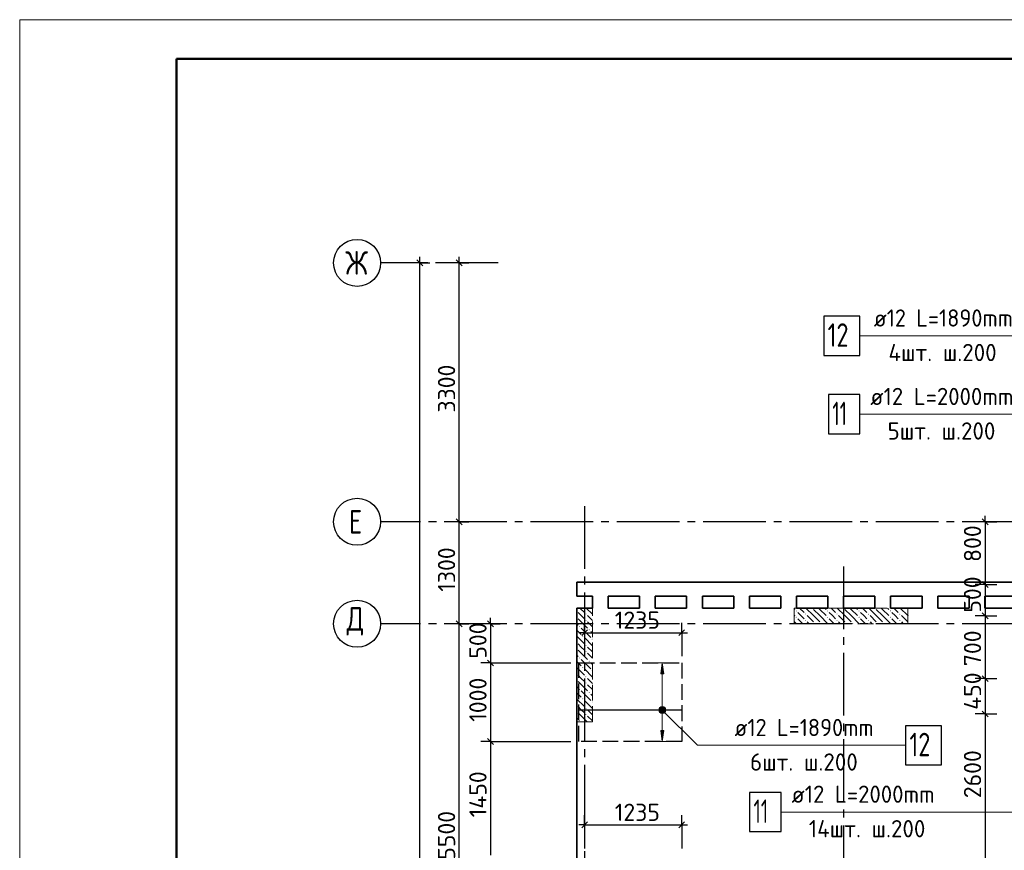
# Model space of a CAD drawing. Header units: millimetres. Extents: x 40580 to 1930067, y -240640 to 81020.
# Tile 80 of 256: x 393302 to 405850, y -208708 to -198119. Entities that reach past the tile are written whole.
import ezdxf

# ---------------------------------------------------------------- set-up
doc = ezdxf.new("R2010")
doc.units = ezdxf.units.MM
for name, pattern in [('______2', [270, 200, -70]), ('______5', [1100, 800, -100, 100, -100]), ('CENTER', [2, 1.25, -0.25, 0.25, -0.25])]:
    doc.linetypes.add(name, pattern=pattern)
for name, color, linetype, lineweight in [('Standard', 7, 'Continuous', 25), ('ДОП Верх по Х', 7, 'Continuous', 25), ('ЖБ Перекрытие верхний уровень', 7, 'Continuous', 35), ('ОСИ', 7, 'CENTER', 15), ('Позиционная метка номер позиции', 7, 'Continuous', 13), ('Примечания', 7, 'Continuous', 13)]:
    doc.layers.add(name, color=color, linetype=linetype, lineweight=lineweight)
doc.layers.add('ЖБ Пилон', color=7, linetype='______2', lineweight=13, true_color=0xa0a0a0)
doc.styles.add('ISOCPEUR', font='isocpeur.ttf')

msp = doc.modelspace()

# ---------------------------------------------------------------- hatches: boundary and pattern name
at = {"layer": 'ДОП Верх по Х', "linetype": 'Continuous', "lineweight": 13, "transparency": 33554687}
for points in [[(401511.5, -206459.4), (401491.5, -206319.4), (401471.5, -206459.4)], [(401454, -206919.4), (401529, -206919.4), (401523.8, -206900.7)], [(401454, -206919.4), (401523.8, -206900.7), (401459.2, -206900.7)], [(401459.2, -206938.2), (401529, -206919.4), (401454, -206919.4)], [(401459.2, -206900.7), (401523.8, -206900.7), (401510.3, -206887.2)], [(401459.2, -206900.7), (401510.3, -206887.2), (401472.8, -206887.2)], [(401459.2, -206938.2), (401523.8, -206938.2), (401529, -206919.4)], [(401472.8, -206887.2), (401510.3, -206887.2), (401491.5, -206881.9)], [(401472.8, -206951.7), (401523.8, -206938.2), (401459.2, -206938.2)], [(401472.8, -206951.7), (401510.3, -206951.7), (401523.8, -206938.2)], [(401510.3, -206951.7), (401472.8, -206951.7), (401491.5, -206956.9)]]:
    msp.add_hatch(color=7, dxfattribs=at).paths.add_polyline_path(points)
msp.add_hatch(color=7, dxfattribs=at).paths.add_polyline_path([(401511.5, -207179.4), (401491.5, -207319.4), (401471.5, -207179.4)], flags=16)
at = {"layer": 'ЖБ Пилон', "linetype": 'Continuous', "lineweight": -3, "transparency": 33554687}
for points in [[(400401.9, -205652.8), (400405.4, -205656.3), (400401.9, -205659.8)], [(400601.9, -205619.8), (400598.9, -205622.8), (400595.5, -205619.4), (400601.9, -205619.4)], [(403192.4, -205656.3), (403198.9, -205649.8), (403205.4, -205656.3), (403198.9, -205662.8)], [(403402.3, -205619.4), (403398.9, -205622.8), (403395.5, -205619.4)], [(403592.4, -205656.3), (403598.9, -205649.8), (403605.4, -205656.3), (403598.9, -205662.8)], [(403802.3, -205619.4), (403798.9, -205622.8), (403795.5, -205619.4)], [(403992.4, -205656.3), (403998.9, -205649.8), (404005.4, -205656.3), (403998.9, -205662.8)], [(404202.3, -205619.4), (404198.9, -205622.8), (404195.5, -205619.4)], [(404392.4, -205656.3), (404398.9, -205649.8), (404405.4, -205656.3), (404398.9, -205662.8)], [(404602.3, -205619.4), (404598.9, -205622.8), (404595.5, -205619.4)], [(400401.9, -205732.8), (400405.4, -205736.3), (400401.9, -205739.8)], [(400512.4, -205696.3), (400518.9, -205689.8), (400525.4, -205696.3), (400518.9, -205702.8)], [(400512.4, -205776.3), (400518.9, -205769.8), (400525.4, -205776.3), (400518.9, -205782.8)], [(403192.4, -205736.3), (403198.9, -205729.8), (403205.4, -205736.3), (403198.9, -205742.8)], [(403312.4, -205696.3), (403318.9, -205689.8), (403325.4, -205696.3), (403318.9, -205702.8)], [(403312.4, -205776.3), (403318.9, -205769.8), (403325.4, -205776.3), (403318.9, -205782.8)], [(403592.4, -205736.3), (403598.9, -205729.8), (403605.4, -205736.3), (403598.9, -205742.8)], [(403712.4, -205696.3), (403718.9, -205689.8), (403725.4, -205696.3), (403718.9, -205702.8)], [(403712.4, -205776.3), (403718.9, -205769.8), (403725.4, -205776.3), (403718.9, -205782.8)], [(403992.4, -205736.3), (403998.9, -205729.8), (404005.4, -205736.3), (403998.9, -205742.8)], [(404112.4, -205696.3), (404118.9, -205689.8), (404125.4, -205696.3), (404118.9, -205702.8)], [(404112.4, -205776.3), (404118.9, -205769.8), (404125.4, -205776.3), (404118.9, -205782.8)], [(404392.4, -205736.3), (404398.9, -205729.8), (404405.4, -205736.3), (404398.9, -205742.8)], [(404512.4, -205696.3), (404518.9, -205689.8), (404525.4, -205696.3), (404518.9, -205702.8)], [(404512.4, -205776.3), (404518.9, -205769.8), (404525.4, -205776.3), (404518.9, -205782.8)], [(400432.4, -205856.3), (400438.9, -205849.8), (400445.4, -205856.3), (400438.9, -205862.8)], [(400552.4, -205896.3), (400558.9, -205889.8), (400565.4, -205896.3), (400558.9, -205902.8)], [(403432.4, -205816.3), (403438.9, -205809.8), (403445.4, -205816.3), (403442.3, -205819.4), (403435.5, -205819.4)], [(403512.4, -205816.3), (403518.9, -205809.8), (403525.4, -205816.3), (403522.2, -205819.4), (403515.5, -205819.4)], [(403832.4, -205816.3), (403838.9, -205809.8), (403845.4, -205816.3), (403842.3, -205819.4), (403835.5, -205819.4)], [(403912.4, -205816.3), (403918.9, -205809.8), (403925.4, -205816.3), (403922.2, -205819.4), (403915.5, -205819.4)], [(404232.4, -205816.3), (404238.9, -205809.8), (404245.4, -205816.3), (404242.3, -205819.4), (404235.5, -205819.4)], [(404312.4, -205816.3), (404318.9, -205809.8), (404325.4, -205816.3), (404322.2, -205819.4), (404315.5, -205819.4)], [(400472.4, -205976.3), (400478.9, -205969.8), (400485.4, -205976.3), (400478.9, -205982.8)], [(400592.4, -206016.3), (400598.9, -206009.8), (400601.9, -206012.8), (400601.9, -206019.8), (400598.9, -206022.8)], [(400401.9, -206052.8), (400405.4, -206056.3), (400401.9, -206059.8)], [(400401.9, -206132.8), (400405.4, -206136.3), (400401.9, -206139.8)], [(400512.4, -206096.3), (400518.9, -206089.8), (400525.4, -206096.3), (400518.9, -206102.8)], [(400432.4, -206256.3), (400438.9, -206249.8), (400445.4, -206256.3), (400438.9, -206262.8)], [(400512.4, -206176.3), (400518.9, -206169.8), (400525.4, -206176.3), (400518.9, -206182.8)], [(400552.4, -206296.3), (400558.9, -206289.8), (400565.4, -206296.3), (400558.9, -206302.8)], [(400472.4, -206376.3), (400478.9, -206369.8), (400485.4, -206376.3), (400478.9, -206382.8)], [(400592.4, -206416.3), (400598.9, -206409.8), (400601.9, -206412.8), (400601.9, -206419.8), (400598.9, -206422.8)], [(400401.9, -206452.8), (400405.4, -206456.3), (400401.9, -206459.8)], [(400401.9, -206532.8), (400405.4, -206536.3), (400401.9, -206539.8)], [(400512.4, -206496.3), (400518.9, -206489.8), (400525.4, -206496.3), (400518.9, -206502.8)], [(400432.4, -206656.3), (400438.9, -206649.8), (400445.4, -206656.3), (400438.9, -206662.8)], [(400512.4, -206576.3), (400518.9, -206569.8), (400525.4, -206576.3), (400518.9, -206582.8)], [(400472.4, -206776.3), (400478.9, -206769.8), (400485.4, -206776.3), (400478.9, -206782.8)], [(400552.4, -206696.3), (400558.9, -206689.8), (400565.4, -206696.3), (400558.9, -206702.8)], [(400401.9, -206852.8), (400405.4, -206856.3), (400401.9, -206859.8)], [(400512.4, -206896.3), (400518.9, -206889.8), (400525.4, -206896.3), (400518.9, -206902.8)], [(400592.4, -206816.3), (400598.9, -206809.8), (400601.9, -206812.8), (400601.9, -206819.8), (400598.9, -206822.8)], [(400401.9, -206932.8), (400405.4, -206936.3), (400401.9, -206939.8)], [(400512.4, -206976.3), (400518.9, -206969.8), (400525.4, -206976.3), (400518.9, -206982.8)], [(400432.4, -207056.3), (400438.9, -207049.8), (400445.4, -207056.3), (400438.9, -207062.8)]]:
    msp.add_hatch(color=7, dxfattribs=at).paths.add_polyline_path(points, flags=16)
at = {"layer": 'Позиционная метка номер позиции', "linetype": 'Continuous', "lineweight": 13, "transparency": 33554687}
for points in [[(401448.2, -206908), (401480.1, -206876.2), (401459.7, -206887.6)], [(401480.1, -206876.2), (401448.2, -206908), (401448.2, -206930.9)], [(401480.1, -206876.2), (401448.2, -206930.9), (401503, -206876.2)], [(401503, -206876.2), (401448.2, -206930.9), (401459.7, -206951.3)], [(401503, -206876.2), (401459.7, -206951.3), (401523.3, -206887.6)], [(401523.3, -206887.6), (401459.7, -206951.3), (401480.1, -206962.7)], [(401523.3, -206887.6), (401480.1, -206962.7), (401534.8, -206908)], [(401534.8, -206908), (401480.1, -206962.7), (401503, -206962.7)], [(401534.8, -206908), (401503, -206962.7), (401534.8, -206930.9)], [(401534.8, -206930.9), (401503, -206962.7), (401523.3, -206951.3)]]:
    msp.add_hatch(color=7, dxfattribs=at).paths.add_polyline_path(points)

# ---------------------------------------------------------------- linework, layer by layer
at = {"layer": 'Standard', "color": 7, "linetype": 'Continuous', "lineweight": -3, "transparency": 33554687}
for p, q in [((398401.9, -201219.4), (398401.9, -201144.4)), ((398901.9, -201219.4), (398901.9, -201144.4)), ((398901.9, -204519.4), (398901.9, -201219.4)), ((398901.9, -205819.4), (398901.9, -204519.4)), ((405604.9, -204519.4), (405604.9, -204444.4)), ((399301.9, -205819.4), (399301.9, -205744.4)), ((398901.9, -211319.4), (398901.9, -205819.4)), ((399301.9, -205819.4), (399301.9, -206319.4)), ((400501.9, -205933.4), (400426.9, -205933.4)), ((400501.9, -205933.4), (401738.9, -205933.4)), ((401738.9, -205933.4), (401813.9, -205933.4)), ((405604.9, -206469.4), (405604.9, -209069.4)), ((400501.9, -208383.4), (400426.9, -208383.4)), ((400501.9, -208383.4), (401738.9, -208383.4)), ((401738.9, -208383.4), (401813.9, -208383.4))]:
    msp.add_line(p, q, dxfattribs=at)
at = {"layer": 'Standard', "color": 251, "linetype": 'Continuous', "lineweight": -3, "true_color": 0x656565, "transparency": 33554687}
for p, q in [((398401.9, -201219.4), (398276.9, -201219.4)), ((398401.9, -201219.4), (398526.9, -201219.4)), ((398401.9, -201219.4), (398401.9, -201219.4)), ((398901.9, -201219.4), (398776.9, -201219.4)), ((398901.9, -201219.4), (399026.9, -201219.4)), ((398901.9, -201219.4), (398901.9, -201219.4)), ((398901.9, -204519.4), (398776.9, -204519.4)), ((398901.9, -204519.4), (399026.9, -204519.4)), ((398901.9, -204519.4), (398901.9, -204519.4)), ((405604.9, -204519.4), (405479.9, -204519.4)), ((405604.9, -204519.4), (405729.9, -204519.4)), ((405604.9, -204519.4), (405754.9, -204519.4)), ((405604.9, -205319.4), (405479.9, -205319.4)), ((405604.9, -205319.4), (405729.9, -205319.4)), ((405604.9, -205319.4), (405754.9, -205319.4)), ((405604.9, -205719.4), (405479.9, -205719.4)), ((405604.9, -205719.4), (405729.9, -205719.4)), ((405604.9, -205719.4), (405754.9, -205719.4)), ((398901.9, -205819.4), (398776.9, -205819.4)), ((398901.9, -205819.4), (399026.9, -205819.4)), ((398901.9, -205819.4), (398901.9, -205819.4)), ((399301.9, -205819.4), (399176.9, -205819.4)), ((399301.9, -205819.4), (399426.9, -205819.4)), ((399301.9, -205819.4), (399301.9, -205819.4)), ((400501.9, -205933.4), (400501.9, -205808.4)), ((401738.9, -205933.4), (401738.9, -205808.4)), ((400501.9, -205933.4), (400501.9, -206058.4)), ((400501.9, -205933.4), (400501.9, -206233.4)), ((401738.9, -205933.4), (401738.9, -206058.4)), ((401738.9, -205933.4), (401738.9, -206233.4)), ((399301.9, -206319.4), (399176.9, -206319.4)), ((399301.9, -206319.4), (399426.9, -206319.4)), ((399301.9, -206319.4), (400326.9, -206319.4)), ((405604.9, -206519.4), (405479.9, -206519.4)), ((405604.9, -206519.4), (405729.9, -206519.4)), ((405604.9, -206519.4), (405754.9, -206519.4)), ((405604.9, -206969.4), (405479.9, -206969.4)), ((405604.9, -206969.4), (405729.9, -206969.4)), ((405604.9, -206969.4), (405754.9, -206969.4)), ((399301.9, -207319.4), (399176.9, -207319.4)), ((399301.9, -207319.4), (399426.9, -207319.4)), ((400501.9, -208383.4), (400501.9, -208258.4)), ((401738.9, -208383.4), (401738.9, -208258.4)), ((400501.9, -208383.4), (400501.9, -208508.4)), ((400501.9, -208383.4), (400501.9, -208683.4)), ((401738.9, -208383.4), (401738.9, -208508.4)), ((401738.9, -208383.4), (401738.9, -208683.4))]:
    msp.add_line(p, q, dxfattribs=at)
at = {"layer": 'Standard', "color": 7, "linetype": 'Continuous', "lineweight": 25, "transparency": 33554687}
for p, q in [((398439.4, -201256.9), (398364.4, -201181.9)), ((398939.4, -201256.9), (398864.4, -201181.9)), ((398939.4, -204556.9), (398864.4, -204481.9)), ((405567.4, -204481.9), (405642.4, -204556.9)), ((405567.4, -205281.9), (405642.4, -205356.9)), ((398939.4, -205856.9), (398864.4, -205781.9)), ((399264.4, -205781.9), (399339.4, -205856.9)), ((405567.4, -205681.9), (405642.4, -205756.9)), ((400464.4, -205970.9), (400539.4, -205895.9)), ((401701.4, -205970.9), (401776.4, -205895.9)), ((399264.4, -206281.9), (399339.4, -206356.9)), ((405567.4, -206481.9), (405642.4, -206556.9)), ((405567.4, -206931.9), (405642.4, -207006.9)), ((399264.4, -207281.9), (399339.4, -207356.9)), ((400464.4, -208420.9), (400539.4, -208345.9)), ((401701.4, -208420.9), (401776.4, -208345.9))]:
    msp.add_line(p, q, dxfattribs=at)
at = {"layer": 'Standard', "color": 7, "linetype": 'Continuous', "lineweight": 13, "transparency": 33554687}
msp.add_lwpolyline([(393301.9, -240119.4), (452701.9, -240119.4), (452701.9, -198119.4), (393301.9, -198119.4), (393301.9, -240119.4)], close=True, dxfattribs=at)
at = {"layer": 'Standard', "color": 7, "linetype": 'Continuous', "lineweight": 50, "transparency": 33554687}
msp.add_lwpolyline([(395301.9, -198619.4), (452201.9, -198619.4), (452201.9, -239619.4), (395301.9, -239619.4), (395301.9, -198619.4)], close=True, dxfattribs=at)
at = {"layer": 'Standard', "color": 7, "linetype": 'Continuous', "lineweight": -3, "transparency": 33554687}
for points in [[(398401.9, -219719.4), (398401.9, -210883), (398401.9, -210883), (398401.9, -201219.4)], [(405604.9, -204519.4), (405604.9, -205143), (405604.9, -205143), (405604.9, -205819.4)], [(405604.9, -205819.4), (405604.9, -206443), (405604.9, -206443), (405604.9, -206469.4)], [(399301.9, -206319.4), (399301.9, -206368.9), (399301.9, -206368.9), (399301.9, -206825.7), (399301.9, -206825.7), (399301.9, -207059.9), (399301.9, -207059.9), (399301.9, -207319.4)], [(399301.9, -207319.4), (399301.9, -207468.3), (399301.9, -207468.3), (399301.9, -208769.4)]]:
    msp.add_lwpolyline(points, dxfattribs=at)
at = {"layer": 'Standard', "color": 251, "linetype": 'Continuous', "lineweight": -3, "true_color": 0x656565, "transparency": 33554687}
msp.add_lwpolyline([(399301.9, -207319.4), (399321.4, -207319.4), (399321.4, -207319.4), (399343.1, -207319.4), (399343.1, -207319.4), (399373.3, -207319.4), (399373.3, -207319.4), (400326.9, -207319.4)], dxfattribs=at)
at = {"layer": 'ДОП Верх по Х', "color": 7, "linetype": 'Continuous', "lineweight": 13, "transparency": 33554687}
for p, q in [((404166.5, -202149.4), (406208.5, -202149.4)), ((404122.5, -203149.4), (406208.5, -203149.4)), ((402391.5, -207369.4), (404433.5, -207369.4)), ((403118.5, -208219.4), (405204.5, -208219.4))]:
    msp.add_line(p, q, dxfattribs=at)
at = {"layer": 'ДОП Верх по Х', "color": 251, "linetype": 'Continuous', "lineweight": 13, "true_color": 0x494949, "transparency": 33554687}
for p, q in [((401491.5, -206319.4), (401391.5, -206319.4)), ((401491.5, -206319.4), (401471.5, -206459.4)), ((401511.5, -206459.4), (401491.5, -206319.4)), ((401491.5, -206319.4), (401591.5, -206319.4)), ((401491.5, -206319.4), (401491.5, -206319.4)), ((401471.5, -206459.4), (401511.5, -206459.4)), ((401491.5, -206889.4), (401491.5, -206459.4)), ((401454, -206919.4), (401454, -206919.4)), ((401529, -206919.4), (401529, -206919.4)), ((401491.5, -207179.4), (401491.5, -206949.4)), ((401491.5, -207319.4), (401471.5, -207179.4)), ((401471.5, -207179.4), (401511.5, -207179.4)), ((401511.5, -207179.4), (401491.5, -207319.4)), ((401491.5, -207319.4), (401391.5, -207319.4)), ((401491.5, -207319.4), (401591.5, -207319.4)), ((401491.5, -207319.4), (401491.5, -207319.4))]:
    msp.add_line(p, q, dxfattribs=at)
at = {"layer": 'ДОП Верх по Х', "color": 7, "linetype": 'Continuous', "lineweight": -3, "transparency": 33554687}
msp.add_line((401732.9, -206919.4), (400432.9, -206919.4), dxfattribs=at)
at = {"layer": 'ДОП Верх по Х', "color": 7, "linetype": 'Continuous', "lineweight": 25, "transparency": 33554687}
for points in [[(403548.5, -202399.4), (404008.5, -202399.4), (404008.5, -201899.4), (403548.5, -201899.4), (403548.5, -202399.4)], [(403608.5, -203399.4), (404008.5, -203399.4), (404008.5, -202899.4), (403608.5, -202899.4), (403608.5, -203399.4)], [(404591.5, -207619.4), (405051.5, -207619.4), (405051.5, -207119.4), (404591.5, -207119.4), (404591.5, -207619.4)], [(402604.5, -208469.4), (403004.5, -208469.4), (403004.5, -207969.4), (402604.5, -207969.4), (402604.5, -208469.4)]]:
    msp.add_lwpolyline(points, dxfattribs=at)
at = {"layer": 'ДОП Верх по Х', "color": 251, "linetype": 'Continuous', "lineweight": 13, "true_color": 0x494949, "transparency": 33554687}
msp.add_circle((401491.5, -206919.4), 37.5, dxfattribs=at)
at = {"layer": 'ЖБ Перекрытие верхний уровень', "transparency": 33554687}
for p, q in [((400401.9, -205289.4), (400401.9, -205469.4)), ((406681.9, -205289.4), (400401.9, -205289.4)), ((400401.9, -205469.4), (400601.9, -205469.4)), ((400601.9, -205469.4), (400601.9, -205619.4)), ((400801.9, -205619.4), (400801.9, -205469.4)), ((400801.9, -205469.4), (401201.9, -205469.4)), ((401201.9, -205469.4), (401201.9, -205619.4)), ((401401.9, -205619.4), (401401.9, -205469.4)), ((401401.9, -205469.4), (401801.9, -205469.4)), ((401801.9, -205469.4), (401801.9, -205619.4)), ((402001.9, -205619.4), (402001.9, -205469.4)), ((402001.9, -205469.4), (402401.9, -205469.4)), ((402401.9, -205469.4), (402401.9, -205619.4)), ((402601.9, -205619.4), (402601.9, -205469.4)), ((402601.9, -205469.4), (403001.9, -205469.4)), ((403001.9, -205469.4), (403001.9, -205619.4)), ((403201.9, -205619.4), (403201.9, -205469.4)), ((403201.9, -205469.4), (403601.9, -205469.4)), ((403601.9, -205469.4), (403601.9, -205619.4)), ((403801.9, -205619.4), (403801.9, -205469.4)), ((403801.9, -205469.4), (404201.9, -205469.4)), ((404201.9, -205469.4), (404201.9, -205619.4)), ((404401.9, -205619.4), (404401.9, -205469.4)), ((404401.9, -205469.4), (404801.9, -205469.4)), ((404801.9, -205469.4), (404801.9, -205619.4)), ((405001.9, -205619.4), (405001.9, -205469.4)), ((405001.9, -205469.4), (405401.9, -205469.4)), ((405401.9, -205469.4), (405401.9, -205619.4)), ((405601.9, -205619.4), (405601.9, -205469.4)), ((405601.9, -205469.4), (406001.9, -205469.4)), ((400601.9, -205619.4), (400401.9, -205619.4)), ((400401.9, -205619.4), (400401.9, -220249.4)), ((401201.9, -205619.4), (400801.9, -205619.4)), ((401801.9, -205619.4), (401401.9, -205619.4)), ((402401.9, -205619.4), (402001.9, -205619.4)), ((403001.9, -205619.4), (402601.9, -205619.4)), ((403601.9, -205619.4), (403201.9, -205619.4)), ((404201.9, -205619.4), (403801.9, -205619.4)), ((404801.9, -205619.4), (404401.9, -205619.4)), ((405401.9, -205619.4), (405001.9, -205619.4)), ((406001.9, -205619.4), (405601.9, -205619.4))]:
    msp.add_line(p, q, dxfattribs=at)
at = {"layer": 'ЖБ Пилон', "color": 253, "linetype": '______2', "lineweight": 13, "true_color": 0xa0a0a0, "transparency": 33554687}
for p, q in [((400401.9, -205619.4), (400401.9, -207069.4)), ((400601.9, -205619.4), (400401.9, -205619.4)), ((400601.9, -207069.4), (400601.9, -205619.4)), ((404621.7, -205619.4), (403171.7, -205619.4)), ((403171.7, -205619.4), (403171.7, -205819.4)), ((404621.7, -205819.4), (404621.7, -205619.4)), ((403171.7, -205819.4), (404621.7, -205819.4)), ((400401.9, -207069.4), (400601.9, -207069.4))]:
    msp.add_line(p, q, dxfattribs=at)
at = {"layer": 'ЖБ Пилон', "color": 9, "linetype": 'Continuous', "lineweight": -3, "true_color": 0xc7c7c7, "transparency": 33554687}
for p, q in [((400442, -205619.4), (400498.9, -205676.3)), ((400601.9, -205699.3), (400522, -205619.4)), ((403171.7, -205629.1), (403178.9, -205636.3)), ((403242, -205619.4), (403298.9, -205676.3)), ((403418.9, -205716.3), (403322, -205619.4)), ((403418.9, -205636.3), (403498.9, -205716.3)), ((403498.9, -205636.3), (403482, -205619.4)), ((403498.9, -205636.3), (403578.9, -205716.3)), ((403562, -205619.4), (403578.9, -205636.3)), ((403642, -205619.4), (403698.9, -205676.3)), ((403818.9, -205716.3), (403722, -205619.4)), ((403818.9, -205636.3), (403898.9, -205716.3)), ((403898.9, -205636.3), (403882, -205619.4)), ((403898.9, -205636.3), (403978.9, -205716.3)), ((403962, -205619.4), (403978.9, -205636.3)), ((404042, -205619.4), (404098.9, -205676.3)), ((404218.9, -205716.3), (404122, -205619.4)), ((404218.9, -205636.3), (404298.9, -205716.3)), ((404298.9, -205636.3), (404282, -205619.4)), ((404298.9, -205636.3), (404378.9, -205716.3)), ((404362, -205619.4), (404378.9, -205636.3)), ((404442, -205619.4), (404498.9, -205676.3)), ((404618.9, -205716.3), (404522, -205619.4)), ((404618.9, -205636.3), (404621.7, -205639.1)), ((400458.9, -205716.3), (400418.9, -205676.3)), ((400418.9, -205756.3), (400538.9, -205876.3)), ((400498.9, -205756.3), (400458.9, -205716.3)), ((400538.9, -205716.3), (400601.9, -205779.3)), ((403171.7, -205709.1), (403178.9, -205716.3)), ((403171.7, -205789.1), (403202, -205819.4)), ((403258.9, -205716.3), (403218.9, -205676.3)), ((403218.9, -205756.3), (403282, -205819.4)), ((403298.9, -205756.3), (403258.9, -205716.3)), ((403338.9, -205716.3), (403418.9, -205796.3)), ((403418.9, -205716.3), (403498.9, -205796.3)), ((403498.9, -205716.3), (403602, -205819.4)), ((403658.9, -205716.3), (403618.9, -205676.3)), ((403618.9, -205756.3), (403682, -205819.4)), ((403698.9, -205756.3), (403658.9, -205716.3)), ((403738.9, -205716.3), (403818.9, -205796.3)), ((403818.9, -205716.3), (403898.9, -205796.3)), ((403898.9, -205716.3), (404002, -205819.4)), ((404058.9, -205716.3), (404018.9, -205676.3)), ((404018.9, -205756.3), (404082, -205819.4)), ((404098.9, -205756.3), (404058.9, -205716.3)), ((404138.9, -205716.3), (404218.9, -205796.3)), ((404218.9, -205716.3), (404298.9, -205796.3)), ((404298.9, -205716.3), (404402, -205819.4)), ((404458.9, -205716.3), (404418.9, -205676.3)), ((404418.9, -205756.3), (404482, -205819.4)), ((404498.9, -205756.3), (404458.9, -205716.3)), ((404538.9, -205716.3), (404618.9, -205796.3)), ((404618.9, -205716.3), (404621.7, -205719.1)), ((400401.9, -205819.4), (400418.9, -205836.3)), ((400401.9, -205899.4), (400458.9, -205956.3)), ((400458.9, -205876.3), (400578.9, -205996.3)), ((400538.9, -205796.3), (400601.9, -205859.3)), ((400601.9, -205939.3), (400578.9, -205916.3)), ((403338.9, -205796.3), (403362, -205819.4)), ((403738.9, -205796.3), (403762, -205819.4)), ((404138.9, -205796.3), (404162, -205819.4)), ((404538.9, -205796.3), (404562, -205819.4)), ((400401.9, -205979.3), (400498.9, -206076.3)), ((400601.9, -206099.3), (400498.9, -205996.3)), ((400458.9, -206116.3), (400418.9, -206076.3)), ((400418.9, -206156.3), (400538.9, -206276.3)), ((400498.9, -206156.3), (400458.9, -206116.3)), ((400538.9, -206116.3), (400601.9, -206179.3)), ((400401.9, -206219.4), (400418.9, -206236.3)), ((400458.9, -206276.3), (400578.9, -206396.3)), ((400538.9, -206196.3), (400601.9, -206259.3)), ((400401.9, -206299.4), (400458.9, -206356.3)), ((400401.9, -206379.3), (400498.9, -206476.3)), ((400601.9, -206499.3), (400498.9, -206396.3)), ((400601.9, -206339.3), (400578.9, -206316.3)), ((400458.9, -206516.3), (400418.9, -206476.3)), ((400498.9, -206556.3), (400458.9, -206516.3)), ((400538.9, -206516.3), (400601.9, -206579.3)), ((400401.9, -206619.4), (400418.9, -206636.3)), ((400418.9, -206556.3), (400538.9, -206676.3)), ((400538.9, -206596.3), (400601.9, -206659.3)), ((400401.9, -206699.4), (400458.9, -206756.3)), ((400401.9, -206779.3), (400498.9, -206876.3)), ((400458.9, -206676.3), (400578.9, -206796.3)), ((400601.9, -206739.3), (400578.9, -206716.3)), ((400458.9, -206916.3), (400418.9, -206876.3)), ((400498.9, -206956.3), (400458.9, -206916.3)), ((400601.9, -206899.3), (400498.9, -206796.3)), ((400538.9, -206916.3), (400601.9, -206979.3)), ((400401.9, -207019.4), (400418.9, -207036.3)), ((400418.9, -206956.3), (400532, -207069.4)), ((400538.9, -206996.3), (400601.9, -207059.3))]:
    msp.add_line(p, q, dxfattribs=at)
at = {"layer": 'ОСИ', "color": 8, "linetype": '______5', "lineweight": -3, "transparency": 33554687}
for p, q in [((399401.9, -201219.4), (397901.9, -201219.4)), ((400501.9, -204319.4), (400501.9, -224149.4)), ((443511.9, -204519.4), (397901.9, -204519.4)), ((443511.9, -204519.4), (397901.9, -204519.4)), ((403801.9, -205089.4), (403801.9, -224149.4)), ((443511.9, -205819.4), (397901.9, -205819.4)), ((443511.9, -205819.4), (397901.9, -205819.4))]:
    msp.add_line(p, q, dxfattribs=at)
at = {"layer": 'ОСИ', "color": 7, "linetype": 'Continuous', "lineweight": -3, "transparency": 33554687}
for centre in [(397601.9, -201219.4), (397601.9, -204519.4), (397601.9, -205819.4), (397601.9, -205819.4)]:
    msp.add_circle(centre, 300, dxfattribs=at)
at = {"layer": 'Позиционная метка номер позиции', "color": 7, "linetype": 'Continuous', "lineweight": 13, "transparency": 33554687}
for p, q in [((401459.7, -206887.6), (401459.7, -206887.6)), ((401523.3, -206887.6), (401523.3, -206887.6)), ((401459.7, -206951.3), (401459.7, -206951.3)), ((401523.3, -206951.3), (401523.3, -206951.3))]:
    msp.add_line(p, q, dxfattribs=at)
for points in [[(407362.9, -205119.4), (406839.7, -204596.2), (406839.7, -202149.4), (404008.5, -202149.4)], [(406808.5, -206119.4), (406508.5, -205819.4), (406508.5, -203149.4), (404008.5, -203149.4)], [(401491.5, -206919.4), (401941.5, -207369.4), (404591.5, -207369.4)], [(406510.9, -207769.4), (406060.9, -208219.4), (403004.5, -208219.4)]]:
    msp.add_lwpolyline(points, dxfattribs=at)
msp.add_circle((401491.5, -206919.4), 45, dxfattribs=at)
at = {"layer": 'Примечания', "color": 7, "linetype": '______2', "lineweight": -3, "transparency": 33554687}
for p, q in [((400426.9, -206319.4), (401738.9, -206319.4)), ((400426.9, -207319.4), (400426.9, -206319.4)), ((401738.9, -206319.4), (401738.9, -207319.4)), ((401738.9, -207319.4), (400426.9, -207319.4))]:
    msp.add_line(p, q, dxfattribs=at)

# ---------------------------------------------------------------- texts
at = {"layer": 'Standard', "color": 7, "linetype": 'Continuous', "lineweight": 25, "transparency": 33554687, "char_height": 220, "attachment_point": 7, "rotation": 90, "style": 'ISOCPEUR'}
for s, insert, width in [('3300', (398851.9, -203127.5), 641.47), ('800', (405554.9, -205032.3), 516.396), ('1300', (398851.9, -205411.8), 610.159), ('500', (405554.9, -205678.1), 516.396), ('500', (399251.9, -206264.9), 516.39), ('700', (405554.9, -206360.5), 516.396), ('1000', (399251.9, -207069.7), 625.735), ('450', (405554.9, -206916.8), 516.396), ('2600', (405554.9, -208043.1), 672.616), ('1450', (399251.9, -208286.8), 610.165), ('5500', (398851.9, -208827.5), 641.476)]:
    msp.add_mtext(s, dxfattribs=dict(at, insert=insert, width=width))
at = {"layer": 'Standard', "color": 7, "linetype": 'Continuous', "lineweight": 25, "transparency": 33554687, "char_height": 220, "width": 594.589, "attachment_point": 7, "style": 'ISOCPEUR'}
for insert in [(400885.9, -205883.4), (400885.9, -208333.4)]:
    msp.add_mtext('1235', dxfattribs=dict(at, insert=insert))
at = {"layer": 'ДОП Верх по Х', "color": 7, "linetype": 'Continuous', "lineweight": 13, "transparency": 33554687, "attachment_point": 7, "style": 'ISOCPEUR'}
for s, insert, char_height, width in [('\\W0.94;ø12 L=1890mm ', (404186.6, -202032.1), 220, 2104.383), ('\\W0.75;12', (403598.5, -202289.4), 300, 472.281), ('\\W0.97;4шт. ш.200 ', (404373.5, -202472.1), 220, 1734.412), ('{\\W0.9600;ø12 L=2000mm }', (404142.6, -203032.1), 220, 2150.516), ('\\W0.62;11', (403658.6, -203289.4), 300, 393.75), ('\\W0.97;5шт. ш.200 ', (404362.6, -203472.1), 220, 1712.324), ('\\W0.94;ø12 L=1890mm ', (402411.5, -207252.1), 220, 2105.673), ('\\W0.75;12', (404641.5, -207509.4), 300, 472.649), ('\\W0.97;6шт. ш.200 ', (402609.5, -207692.1), 220, 1713.197), ('{\\W0.9600;ø12 L=2000mm }', (403138.5, -208102.1), 220, 2150.516), ('\\W0.62;11', (402654.5, -208359.4), 300, 393.75), ('{\\W0.9700;14шт. ш.200 }', (403358.5, -208542.1), 220, 1712.331)]:
    msp.add_mtext(s, dxfattribs=dict(at, insert=insert, char_height=char_height, width=width))
at = {"layer": 'ОСИ', "color": 7, "linetype": 'Continuous', "lineweight": 25, "transparency": 33554687, "char_height": 300, "attachment_point": 7, "style": 'ISOCPEUR'}
for s, insert, width in [('\\W0.83;Ж', (397451.9, -201369.4), 425), ('\\W0.78;Е', (397496.9, -204669.4), 326.834), ('\\W0.82;Д', (397466.9, -205969.4), 392.649)]:
    msp.add_mtext(s, dxfattribs=dict(at, insert=insert, width=width))

doc.saveas('drawing.dxf')
